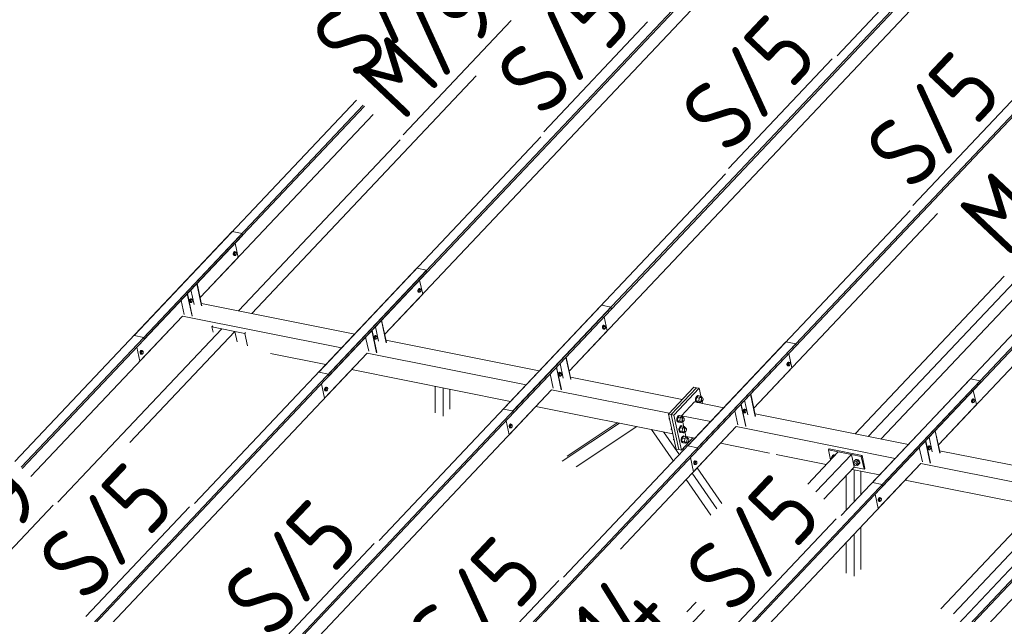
# Model space of a CAD drawing. Header units: millimetres. Extents: x -681 to 506, y -45 to 794.
# Tile 62 of 256: x -484 to -415, y 511 to 553. Entities that reach past the tile are written whole.
import ezdxf

# ---------------------------------------------------------------- set-up
doc = ezdxf.new("R2010")
doc.units = ezdxf.units.MM
doc.header["$LTSCALE"] = 0.6
doc.linetypes.add('XKITLINE00', pattern=[0])
for name, color, linetype, lineweight in [('Bolt', 7, 'Continuous', 0), ('Part', 2, 'Continuous', 0), ('PartMark', 3, 'Continuous', 0)]:
    doc.layers.add(name, color=color, linetype=linetype, lineweight=lineweight)
doc.styles.add('ISOCPEUR', font='ISOCPEUR.TTF')

msp = doc.modelspace()

# ---------------------------------------------------------------- linework, layer by layer
at = {"layer": 'Bolt', "color": 3, "linetype": 'XKITLINE00', "lineweight": 0}
for p, q in [((-468.923, 536.132), (-468.94, 536.065)), ((-468.94, 536.065), (-468.937, 536.001)), ((-468.937, 536.001), (-468.916, 535.956)), ((-468.892, 536.183), (-468.923, 536.132)), ((-468.917, 536.06), (-468.9, 536.127)), ((-468.914, 535.996), (-468.917, 536.06)), ((-468.916, 535.956), (-468.882, 535.943)), ((-468.893, 535.951), (-468.914, 535.996)), ((-468.893, 536.119), (-468.905, 536.006)), ((-468.905, 536.006), (-468.857, 535.956)), ((-468.905, 536.006), (-468.835, 535.992)), ((-468.9, 536.127), (-468.869, 536.178)), ((-468.833, 536.183), (-468.893, 536.119)), ((-468.893, 536.119), (-468.823, 536.105)), ((-468.859, 535.938), (-468.893, 535.951)), ((-468.854, 536.205), (-468.892, 536.183)), ((-468.882, 535.943), (-468.859, 535.938)), ((-468.869, 536.178), (-468.831, 536.2)), ((-468.836, 535.951), (-468.859, 535.938)), ((-468.857, 535.956), (-468.788, 535.942)), ((-468.854, 536.205), (-468.831, 536.2)), ((-468.835, 535.992), (-468.823, 536.105)), ((-468.788, 535.942), (-468.835, 535.992)), ((-468.833, 536.183), (-468.763, 536.169)), ((-468.831, 536.2), (-468.797, 536.187)), ((-468.823, 536.105), (-468.763, 536.169)), ((-468.797, 536.187), (-468.791, 536.174)), ((-468.728, 536.005), (-468.788, 535.942)), ((-468.763, 536.169), (-468.715, 536.119)), ((-468.715, 536.119), (-468.728, 536.005)), ((-455.915, 533.535), (-455.932, 533.469)), ((-455.932, 533.469), (-455.929, 533.404)), ((-455.929, 533.404), (-455.908, 533.359)), ((-455.884, 533.587), (-455.915, 533.535)), ((-455.909, 533.464), (-455.892, 533.531)), ((-455.906, 533.4), (-455.909, 533.464)), ((-455.908, 533.359), (-455.874, 533.346)), ((-455.885, 533.355), (-455.906, 533.4)), ((-455.885, 533.523), (-455.897, 533.409)), ((-455.897, 533.409), (-455.849, 533.359)), ((-455.897, 533.409), (-455.827, 533.395)), ((-455.892, 533.531), (-455.861, 533.582)), ((-455.825, 533.586), (-455.885, 533.523)), ((-455.885, 533.523), (-455.815, 533.509)), ((-455.851, 533.342), (-455.885, 533.355)), ((-455.846, 533.609), (-455.884, 533.587)), ((-455.874, 533.346), (-455.851, 533.342)), ((-455.861, 533.582), (-455.823, 533.604)), ((-455.828, 533.355), (-455.851, 533.342)), ((-455.849, 533.359), (-455.78, 533.345)), ((-455.846, 533.609), (-455.823, 533.604)), ((-455.827, 533.395), (-455.815, 533.509)), ((-455.78, 533.345), (-455.827, 533.395)), ((-455.825, 533.586), (-455.755, 533.572)), ((-455.823, 533.604), (-455.789, 533.591)), ((-455.815, 533.509), (-455.755, 533.572)), ((-455.789, 533.591), (-455.783, 533.578)), ((-455.72, 533.409), (-455.78, 533.345)), ((-455.755, 533.572), (-455.707, 533.522)), ((-455.707, 533.522), (-455.72, 533.409)), ((-472.023, 532.814), (-472.039, 532.747)), ((-472.039, 532.747), (-472.037, 532.683)), ((-472.037, 532.683), (-472.016, 532.638)), ((-471.991, 532.865), (-472.023, 532.814)), ((-472.016, 532.742), (-471.999, 532.809)), ((-472.013, 532.678), (-472.016, 532.742)), ((-472.016, 532.638), (-471.982, 532.625)), ((-471.992, 532.633), (-472.013, 532.678)), ((-471.992, 532.801), (-472.004, 532.688)), ((-472.004, 532.688), (-471.956, 532.638)), ((-472.004, 532.688), (-471.934, 532.674)), ((-471.999, 532.809), (-471.968, 532.86)), ((-471.932, 532.865), (-471.992, 532.801)), ((-471.992, 532.801), (-471.922, 532.787)), ((-471.958, 532.62), (-471.992, 532.633)), ((-471.953, 532.887), (-471.991, 532.865)), ((-471.982, 532.625), (-471.958, 532.62)), ((-471.968, 532.86), (-471.93, 532.882)), ((-471.935, 532.633), (-471.958, 532.62)), ((-471.956, 532.638), (-471.887, 532.624)), ((-471.953, 532.887), (-471.93, 532.882)), ((-471.934, 532.674), (-471.922, 532.787)), ((-471.887, 532.624), (-471.934, 532.674)), ((-471.932, 532.865), (-471.862, 532.851)), ((-471.93, 532.882), (-471.896, 532.869)), ((-471.922, 532.787), (-471.862, 532.851)), ((-471.896, 532.869), (-471.89, 532.856)), ((-471.827, 532.687), (-471.887, 532.624)), ((-471.862, 532.851), (-471.815, 532.801)), ((-471.815, 532.801), (-471.827, 532.687)), ((-442.907, 530.939), (-442.924, 530.872)), ((-442.876, 530.99), (-442.907, 530.939)), ((-442.901, 530.868), (-442.884, 530.934)), ((-442.877, 530.927), (-442.889, 530.813)), ((-442.884, 530.934), (-442.853, 530.986)), ((-442.817, 530.99), (-442.877, 530.927)), ((-442.877, 530.927), (-442.807, 530.913)), ((-442.838, 531.012), (-442.876, 530.99)), ((-442.853, 530.986), (-442.815, 531.008)), ((-442.838, 531.012), (-442.815, 531.008)), ((-442.819, 530.799), (-442.807, 530.913)), ((-442.817, 530.99), (-442.747, 530.976)), ((-442.815, 531.008), (-442.781, 530.994)), ((-442.807, 530.913), (-442.747, 530.976)), ((-442.781, 530.994), (-442.775, 530.982)), ((-442.747, 530.976), (-442.699, 530.926)), ((-442.699, 530.926), (-442.712, 530.812)), ((-459.015, 530.217), (-459.031, 530.151)), ((-458.983, 530.269), (-459.015, 530.217)), ((-459.008, 530.146), (-458.991, 530.213)), ((-458.984, 530.205), (-458.996, 530.091)), ((-458.991, 530.213), (-458.96, 530.264)), ((-458.924, 530.268), (-458.984, 530.205)), ((-458.984, 530.205), (-458.914, 530.191)), ((-458.945, 530.291), (-458.983, 530.269)), ((-458.96, 530.264), (-458.922, 530.286)), ((-458.945, 530.291), (-458.922, 530.286)), ((-458.924, 530.268), (-458.854, 530.254)), ((-458.922, 530.286), (-458.888, 530.273)), ((-458.914, 530.191), (-458.854, 530.254)), ((-458.888, 530.273), (-458.882, 530.26)), ((-458.854, 530.254), (-458.807, 530.204)), ((-458.807, 530.204), (-458.819, 530.091)), ((-442.924, 530.872), (-442.921, 530.808)), ((-442.921, 530.808), (-442.9, 530.763)), ((-442.898, 530.803), (-442.901, 530.868)), ((-442.9, 530.763), (-442.866, 530.75)), ((-442.877, 530.758), (-442.898, 530.803)), ((-442.889, 530.813), (-442.841, 530.763)), ((-442.889, 530.813), (-442.819, 530.799)), ((-442.843, 530.745), (-442.877, 530.758)), ((-442.866, 530.75), (-442.843, 530.745)), ((-442.82, 530.759), (-442.843, 530.745)), ((-442.841, 530.763), (-442.771, 530.749)), ((-442.771, 530.749), (-442.819, 530.799)), ((-442.712, 530.812), (-442.771, 530.749)), ((-459.031, 530.151), (-459.029, 530.086)), ((-459.029, 530.086), (-459.007, 530.041)), ((-459.005, 530.082), (-459.008, 530.146)), ((-459.007, 530.041), (-458.973, 530.028)), ((-458.984, 530.037), (-459.005, 530.082)), ((-458.996, 530.091), (-458.948, 530.041)), ((-458.996, 530.091), (-458.926, 530.077)), ((-458.95, 530.024), (-458.984, 530.037)), ((-458.973, 530.028), (-458.95, 530.024)), ((-458.927, 530.037), (-458.95, 530.024)), ((-458.948, 530.041), (-458.879, 530.027)), ((-458.926, 530.077), (-458.914, 530.191)), ((-458.879, 530.027), (-458.926, 530.077)), ((-458.819, 530.091), (-458.879, 530.027)), ((-475.495, 529.171), (-475.511, 529.104)), ((-475.511, 529.104), (-475.509, 529.04)), ((-475.509, 529.04), (-475.487, 528.995)), ((-475.463, 529.222), (-475.495, 529.171)), ((-475.488, 529.1), (-475.471, 529.166)), ((-475.485, 529.035), (-475.488, 529.1)), ((-475.487, 528.995), (-475.453, 528.982)), ((-475.464, 528.99), (-475.485, 529.035)), ((-475.464, 529.159), (-475.476, 529.045)), ((-475.476, 529.045), (-475.428, 528.995)), ((-475.476, 529.045), (-475.406, 529.031)), ((-475.471, 529.166), (-475.44, 529.218)), ((-475.404, 529.222), (-475.464, 529.159)), ((-475.464, 529.159), (-475.394, 529.145)), ((-475.43, 528.977), (-475.464, 528.99)), ((-475.425, 529.244), (-475.463, 529.222)), ((-475.453, 528.982), (-475.43, 528.977)), ((-475.44, 529.218), (-475.402, 529.24)), ((-475.407, 528.991), (-475.43, 528.977)), ((-475.428, 528.995), (-475.359, 528.981)), ((-475.425, 529.244), (-475.402, 529.24)), ((-475.406, 529.031), (-475.394, 529.145)), ((-475.359, 528.981), (-475.406, 529.031)), ((-475.404, 529.222), (-475.334, 529.208)), ((-475.402, 529.24), (-475.368, 529.227)), ((-475.394, 529.145), (-475.334, 529.208)), ((-475.368, 529.227), (-475.362, 529.214)), ((-475.299, 529.044), (-475.359, 528.981)), ((-475.334, 529.208), (-475.287, 529.158)), ((-475.287, 529.158), (-475.299, 529.044)), ((-429.899, 528.343), (-429.916, 528.276)), ((-429.916, 528.276), (-429.913, 528.211)), ((-429.913, 528.211), (-429.892, 528.167)), ((-429.868, 528.394), (-429.899, 528.343)), ((-429.893, 528.271), (-429.876, 528.338)), ((-429.89, 528.207), (-429.893, 528.271)), ((-429.892, 528.167), (-429.858, 528.154)), ((-429.869, 528.162), (-429.89, 528.207)), ((-429.869, 528.33), (-429.881, 528.217)), ((-429.881, 528.217), (-429.833, 528.166)), ((-429.881, 528.217), (-429.811, 528.203)), ((-429.876, 528.338), (-429.845, 528.389)), ((-429.809, 528.394), (-429.869, 528.33)), ((-429.869, 528.33), (-429.799, 528.316)), ((-429.835, 528.149), (-429.869, 528.162)), ((-429.83, 528.416), (-429.868, 528.394)), ((-429.858, 528.154), (-429.835, 528.149)), ((-429.845, 528.389), (-429.807, 528.411)), ((-429.812, 528.162), (-429.835, 528.149)), ((-429.833, 528.166), (-429.763, 528.153)), ((-429.83, 528.416), (-429.807, 528.411)), ((-429.811, 528.203), (-429.799, 528.316)), ((-429.763, 528.153), (-429.811, 528.203)), ((-429.809, 528.394), (-429.739, 528.38)), ((-429.807, 528.411), (-429.773, 528.398)), ((-429.799, 528.316), (-429.739, 528.38)), ((-429.773, 528.398), (-429.767, 528.385)), ((-429.703, 528.216), (-429.763, 528.153)), ((-429.739, 528.38), (-429.691, 528.33)), ((-429.691, 528.33), (-429.703, 528.216)), ((-446.006, 527.621), (-446.023, 527.554)), ((-446.023, 527.554), (-446.021, 527.49)), ((-446.021, 527.49), (-445.999, 527.445)), ((-445.975, 527.672), (-446.006, 527.621)), ((-446, 527.55), (-445.983, 527.616)), ((-445.997, 527.485), (-446, 527.55)), ((-445.999, 527.445), (-445.965, 527.432)), ((-445.976, 527.44), (-445.997, 527.485)), ((-445.976, 527.609), (-445.988, 527.495)), ((-445.988, 527.495), (-445.94, 527.445)), ((-445.988, 527.495), (-445.918, 527.481)), ((-445.983, 527.616), (-445.952, 527.668)), ((-445.916, 527.672), (-445.976, 527.609)), ((-445.976, 527.609), (-445.906, 527.595)), ((-445.942, 527.427), (-445.976, 527.44)), ((-445.937, 527.694), (-445.975, 527.672)), ((-445.965, 527.432), (-445.942, 527.427)), ((-445.952, 527.668), (-445.914, 527.69)), ((-445.919, 527.441), (-445.942, 527.427)), ((-445.94, 527.445), (-445.871, 527.431)), ((-445.937, 527.694), (-445.914, 527.69)), ((-445.918, 527.481), (-445.906, 527.595)), ((-445.871, 527.431), (-445.918, 527.481)), ((-445.916, 527.672), (-445.846, 527.658)), ((-445.914, 527.69), (-445.88, 527.676)), ((-445.906, 527.595), (-445.846, 527.658)), ((-445.88, 527.676), (-445.874, 527.664)), ((-445.811, 527.494), (-445.871, 527.431)), ((-445.846, 527.658), (-445.799, 527.608)), ((-445.799, 527.608), (-445.811, 527.494)), ((-462.486, 526.575), (-462.503, 526.508)), ((-462.503, 526.508), (-462.501, 526.443)), ((-462.501, 526.443), (-462.479, 526.399)), ((-462.455, 526.626), (-462.486, 526.575)), ((-462.48, 526.503), (-462.463, 526.57)), ((-462.477, 526.439), (-462.48, 526.503)), ((-462.479, 526.399), (-462.445, 526.386)), ((-462.456, 526.394), (-462.477, 526.439)), ((-462.456, 526.562), (-462.468, 526.449)), ((-462.468, 526.449), (-462.42, 526.399)), ((-462.468, 526.449), (-462.398, 526.435)), ((-462.463, 526.57), (-462.432, 526.621)), ((-462.396, 526.626), (-462.456, 526.562)), ((-462.456, 526.562), (-462.386, 526.548)), ((-462.422, 526.381), (-462.456, 526.394)), ((-462.417, 526.648), (-462.455, 526.626)), ((-462.445, 526.386), (-462.422, 526.381)), ((-462.432, 526.621), (-462.394, 526.643)), ((-462.399, 526.394), (-462.422, 526.381)), ((-462.42, 526.399), (-462.351, 526.385)), ((-462.417, 526.648), (-462.394, 526.643)), ((-462.398, 526.435), (-462.386, 526.548)), ((-462.351, 526.385), (-462.398, 526.435)), ((-462.396, 526.626), (-462.326, 526.612)), ((-462.394, 526.643), (-462.36, 526.63)), ((-462.386, 526.548), (-462.326, 526.612)), ((-462.36, 526.63), (-462.354, 526.617)), ((-462.291, 526.448), (-462.351, 526.385)), ((-462.326, 526.612), (-462.279, 526.562)), ((-462.279, 526.562), (-462.291, 526.448)), ((-436.166, 526.043), (-436.286, 525.916)), ((-436.202, 526.063), (-436.271, 526.023)), ((-436.234, 526.015), (-436.165, 526.056)), ((-436.202, 526.063), (-436.165, 526.056)), ((-436.166, 526.043), (-435.989, 526.007)), ((-436.165, 526.056), (-436.102, 526.032)), ((-436.329, 525.929), (-436.359, 525.807)), ((-436.359, 525.807), (-436.354, 525.688)), ((-436.354, 525.688), (-436.316, 525.606)), ((-436.271, 526.023), (-436.329, 525.929)), ((-436.322, 525.799), (-436.291, 525.922)), ((-436.317, 525.681), (-436.322, 525.799)), ((-436.278, 525.599), (-436.317, 525.681)), ((-436.316, 525.606), (-436.253, 525.582)), ((-436.286, 525.916), (-436.31, 525.688)), ((-436.134, 525.653), (-436.31, 525.688)), ((-436.31, 525.688), (-436.215, 525.588)), ((-436.291, 525.922), (-436.234, 526.015)), ((-436.109, 525.88), (-436.286, 525.916)), ((-436.216, 525.575), (-436.278, 525.599)), ((-436.253, 525.582), (-436.216, 525.575)), ((-436.199, 525.585), (-436.216, 525.575)), ((-436.215, 525.588), (-436.038, 525.553)), ((-436.134, 525.653), (-436.109, 525.88)), ((-436.134, 525.653), (-436.038, 525.553)), ((-435.989, 526.007), (-436.109, 525.88)), ((-436.102, 526.032), (-436.101, 526.03)), ((-436.038, 525.553), (-435.96, 525.635)), ((-436.028, 525.649), (-435.907, 525.625)), ((-436, 525.911), (-435.879, 525.887)), ((-435.894, 525.907), (-435.989, 526.007)), ((-435.965, 525.747), (-435.948, 525.814)), ((-435.962, 525.683), (-435.965, 525.747)), ((-435.941, 525.638), (-435.962, 525.683)), ((-435.948, 525.814), (-435.917, 525.865)), ((-435.907, 525.625), (-435.941, 525.638)), ((-435.917, 525.865), (-435.879, 525.887)), ((-435.869, 525.647), (-435.907, 525.625)), ((-435.896, 525.891), (-435.894, 525.907)), ((-435.879, 525.887), (-435.845, 525.874)), ((-435.838, 525.698), (-435.869, 525.647)), ((-435.845, 525.874), (-435.824, 525.829)), ((-435.821, 525.765), (-435.838, 525.698)), ((-435.824, 525.829), (-435.821, 525.765)), ((-416.891, 525.746), (-416.908, 525.679)), ((-416.908, 525.679), (-416.905, 525.615)), ((-416.905, 525.615), (-416.884, 525.57)), ((-416.86, 525.798), (-416.891, 525.746)), ((-416.885, 525.675), (-416.868, 525.742)), ((-416.882, 525.61), (-416.885, 525.675)), ((-416.884, 525.57), (-416.85, 525.557)), ((-416.861, 525.566), (-416.882, 525.61)), ((-416.861, 525.734), (-416.873, 525.62)), ((-416.873, 525.62), (-416.825, 525.57)), ((-416.873, 525.62), (-416.803, 525.606)), ((-416.868, 525.742), (-416.837, 525.793)), ((-416.801, 525.797), (-416.861, 525.734)), ((-416.861, 525.734), (-416.791, 525.72)), ((-416.827, 525.553), (-416.861, 525.566)), ((-416.822, 525.82), (-416.86, 525.798)), ((-416.85, 525.557), (-416.827, 525.553)), ((-416.837, 525.793), (-416.799, 525.815)), ((-416.804, 525.566), (-416.827, 525.553)), ((-416.825, 525.57), (-416.755, 525.556)), ((-416.822, 525.82), (-416.799, 525.815)), ((-416.803, 525.606), (-416.791, 525.72)), ((-416.755, 525.556), (-416.803, 525.606)), ((-416.801, 525.797), (-416.731, 525.783)), ((-416.799, 525.815), (-416.765, 525.802)), ((-416.791, 525.72), (-416.731, 525.783)), ((-416.765, 525.802), (-416.759, 525.789)), ((-416.695, 525.62), (-416.755, 525.556)), ((-416.731, 525.783), (-416.683, 525.733)), ((-416.683, 525.733), (-416.695, 525.62)), ((-437.528, 524.659), (-437.597, 524.619)), ((-437.56, 524.611), (-437.49, 524.651)), ((-437.528, 524.659), (-437.49, 524.651)), ((-437.49, 524.651), (-437.428, 524.627)), ((-432.998, 525.025), (-433.015, 524.958)), ((-433.015, 524.958), (-433.012, 524.893)), ((-433.012, 524.893), (-432.991, 524.849)), ((-432.967, 525.076), (-432.998, 525.025)), ((-432.992, 524.953), (-432.975, 525.02)), ((-432.989, 524.889), (-432.992, 524.953)), ((-432.991, 524.849), (-432.957, 524.836)), ((-432.968, 524.844), (-432.989, 524.889)), ((-432.968, 525.012), (-432.98, 524.899)), ((-432.98, 524.899), (-432.932, 524.849)), ((-432.98, 524.899), (-432.91, 524.885)), ((-432.975, 525.02), (-432.944, 525.071)), ((-432.908, 525.076), (-432.968, 525.012)), ((-432.968, 525.012), (-432.898, 524.998)), ((-432.934, 524.831), (-432.968, 524.844)), ((-432.929, 525.098), (-432.967, 525.076)), ((-432.957, 524.836), (-432.934, 524.831)), ((-432.944, 525.071), (-432.906, 525.093)), ((-432.911, 524.844), (-432.934, 524.831)), ((-432.932, 524.849), (-432.863, 524.835)), ((-432.929, 525.098), (-432.906, 525.093)), ((-432.91, 524.885), (-432.898, 524.998)), ((-432.863, 524.835), (-432.91, 524.885)), ((-432.908, 525.076), (-432.838, 525.062)), ((-432.906, 525.093), (-432.872, 525.08)), ((-432.898, 524.998), (-432.838, 525.062)), ((-432.872, 525.08), (-432.866, 525.067)), ((-432.803, 524.898), (-432.863, 524.835)), ((-432.838, 525.062), (-432.79, 525.012)), ((-432.79, 525.012), (-432.803, 524.898)), ((-449.478, 523.978), (-449.495, 523.912)), ((-449.447, 524.03), (-449.478, 523.978)), ((-449.472, 523.907), (-449.455, 523.974)), ((-449.448, 523.966), (-449.46, 523.852)), ((-449.455, 523.974), (-449.424, 524.025)), ((-449.388, 524.029), (-449.448, 523.966)), ((-449.448, 523.966), (-449.378, 523.952)), ((-449.409, 524.052), (-449.447, 524.03)), ((-449.424, 524.025), (-449.386, 524.047)), ((-449.409, 524.052), (-449.386, 524.047)), ((-449.388, 524.029), (-449.318, 524.015)), ((-449.386, 524.047), (-449.352, 524.034)), ((-449.378, 523.952), (-449.318, 524.015)), ((-449.352, 524.034), (-449.346, 524.021)), ((-449.318, 524.015), (-449.27, 523.965)), ((-449.27, 523.965), (-449.283, 523.852)), ((-438.221, 524.401), (-438.21, 524.502)), ((-438.187, 524.394), (-438.221, 524.401)), ((-438.221, 524.401), (-438.179, 524.357)), ((-437.654, 524.525), (-437.685, 524.402)), ((-437.685, 524.402), (-437.68, 524.284)), ((-437.68, 524.284), (-437.641, 524.202)), ((-437.597, 524.619), (-437.654, 524.525)), ((-437.648, 524.395), (-437.617, 524.517)), ((-437.643, 524.277), (-437.648, 524.395)), ((-437.604, 524.195), (-437.643, 524.277)), ((-437.641, 524.202), (-437.579, 524.178)), ((-437.612, 524.511), (-437.636, 524.284)), ((-437.459, 524.249), (-437.636, 524.284)), ((-437.636, 524.284), (-437.54, 524.184)), ((-437.617, 524.517), (-437.56, 524.611)), ((-437.492, 524.638), (-437.612, 524.511)), ((-437.435, 524.476), (-437.612, 524.511)), ((-437.542, 524.171), (-437.604, 524.195)), ((-437.579, 524.178), (-437.542, 524.171)), ((-437.525, 524.181), (-437.542, 524.171)), ((-437.54, 524.184), (-437.364, 524.149)), ((-437.492, 524.638), (-437.315, 524.603)), ((-437.459, 524.249), (-437.435, 524.476)), ((-437.459, 524.249), (-437.364, 524.149)), ((-437.315, 524.603), (-437.435, 524.476)), ((-437.428, 524.627), (-437.427, 524.625)), ((-437.364, 524.149), (-437.286, 524.231)), ((-437.354, 524.245), (-437.233, 524.221)), ((-437.326, 524.507), (-437.205, 524.483)), ((-437.22, 524.503), (-437.315, 524.603)), ((-437.291, 524.343), (-437.274, 524.41)), ((-437.288, 524.278), (-437.291, 524.343)), ((-437.267, 524.234), (-437.288, 524.278)), ((-437.274, 524.41), (-437.242, 524.461)), ((-437.233, 524.221), (-437.267, 524.234)), ((-437.242, 524.461), (-437.205, 524.483)), ((-437.195, 524.243), (-437.233, 524.221)), ((-437.222, 524.486), (-437.22, 524.503)), ((-437.205, 524.483), (-437.171, 524.47)), ((-437.164, 524.294), (-437.195, 524.243)), ((-437.171, 524.47), (-437.15, 524.425)), ((-437.147, 524.361), (-437.164, 524.294)), ((-437.15, 524.425), (-437.147, 524.361)), ((-449.495, 523.912), (-449.492, 523.847)), ((-449.492, 523.847), (-449.471, 523.802)), ((-449.469, 523.842), (-449.472, 523.907)), ((-449.471, 523.802), (-449.437, 523.789)), ((-449.448, 523.798), (-449.469, 523.842)), ((-449.46, 523.852), (-449.412, 523.802)), ((-449.46, 523.852), (-449.39, 523.838)), ((-449.414, 523.785), (-449.448, 523.798)), ((-449.437, 523.789), (-449.414, 523.785)), ((-449.391, 523.798), (-449.414, 523.785)), ((-449.412, 523.802), (-449.343, 523.788)), ((-449.39, 523.838), (-449.378, 523.952)), ((-449.343, 523.788), (-449.39, 523.838)), ((-449.283, 523.852), (-449.343, 523.788)), ((-438.063, 523.673), (-438.052, 523.774)), ((-438.029, 523.666), (-438.063, 523.673)), ((-438.063, 523.673), (-438.021, 523.629)), ((-437.496, 523.797), (-437.527, 523.674)), ((-437.527, 523.674), (-437.522, 523.556)), ((-437.522, 523.556), (-437.483, 523.474)), ((-437.439, 523.891), (-437.496, 523.797)), ((-437.49, 523.667), (-437.459, 523.789)), ((-437.485, 523.549), (-437.49, 523.667)), ((-437.446, 523.467), (-437.485, 523.549)), ((-437.483, 523.474), (-437.421, 523.45)), ((-437.454, 523.784), (-437.478, 523.556)), ((-437.301, 523.521), (-437.478, 523.556)), ((-437.478, 523.556), (-437.382, 523.456)), ((-437.459, 523.789), (-437.402, 523.883)), ((-437.334, 523.911), (-437.454, 523.784)), ((-437.277, 523.748), (-437.454, 523.784)), ((-437.384, 523.443), (-437.446, 523.467)), ((-437.37, 523.931), (-437.439, 523.891)), ((-437.421, 523.45), (-437.384, 523.443)), ((-437.402, 523.883), (-437.332, 523.924)), ((-437.367, 523.453), (-437.384, 523.443)), ((-437.382, 523.456), (-437.206, 523.421)), ((-437.37, 523.931), (-437.332, 523.924)), ((-437.334, 523.911), (-437.157, 523.875)), ((-437.332, 523.924), (-437.27, 523.9)), ((-437.301, 523.521), (-437.277, 523.748)), ((-437.301, 523.521), (-437.206, 523.421)), ((-437.157, 523.875), (-437.277, 523.748)), ((-437.27, 523.9), (-437.269, 523.898)), ((-437.206, 523.421), (-437.128, 523.503)), ((-437.196, 523.517), (-437.075, 523.493)), ((-437.168, 523.779), (-437.047, 523.755)), ((-437.062, 523.775), (-437.157, 523.875)), ((-437.133, 523.615), (-437.116, 523.682)), ((-437.13, 523.551), (-437.133, 523.615)), ((-437.109, 523.506), (-437.13, 523.551)), ((-437.116, 523.682), (-437.084, 523.733)), ((-437.075, 523.493), (-437.109, 523.506)), ((-437.084, 523.733), (-437.047, 523.755)), ((-437.037, 523.515), (-437.075, 523.493)), ((-437.064, 523.759), (-437.062, 523.775)), ((-437.047, 523.755), (-437.013, 523.742)), ((-437.006, 523.566), (-437.037, 523.515)), ((-437.013, 523.742), (-436.992, 523.697)), ((-436.989, 523.633), (-437.006, 523.566)), ((-436.992, 523.697), (-436.989, 523.633)), ((-437.905, 522.946), (-437.894, 523.046)), ((-437.871, 522.939), (-437.905, 522.946)), ((-437.905, 522.946), (-437.863, 522.901)), ((-437.338, 523.069), (-437.369, 522.947)), ((-437.369, 522.947), (-437.364, 522.829)), ((-437.364, 522.829), (-437.325, 522.747)), ((-437.281, 523.163), (-437.338, 523.069)), ((-437.332, 522.939), (-437.301, 523.062)), ((-437.327, 522.821), (-437.332, 522.939)), ((-437.288, 522.739), (-437.327, 522.821)), ((-437.325, 522.747), (-437.263, 522.723)), ((-437.296, 523.056), (-437.32, 522.829)), ((-437.143, 522.794), (-437.32, 522.829)), ((-437.32, 522.829), (-437.225, 522.729)), ((-437.301, 523.062), (-437.244, 523.156)), ((-437.176, 523.183), (-437.296, 523.056)), ((-437.119, 523.021), (-437.296, 523.056)), ((-437.226, 522.715), (-437.288, 522.739)), ((-437.212, 523.204), (-437.281, 523.163)), ((-437.263, 522.723), (-437.226, 522.715)), ((-437.244, 523.156), (-437.174, 523.196)), ((-437.209, 522.725), (-437.226, 522.715)), ((-437.225, 522.729), (-437.048, 522.693)), ((-437.212, 523.204), (-437.174, 523.196)), ((-437.176, 523.183), (-436.999, 523.148)), ((-437.174, 523.196), (-437.112, 523.172)), ((-437.143, 522.794), (-437.119, 523.021)), ((-437.143, 522.794), (-437.048, 522.693)), ((-436.999, 523.148), (-437.119, 523.021)), ((-437.112, 523.172), (-437.111, 523.17)), ((-437.048, 522.693), (-436.97, 522.776)), ((-437.038, 522.789), (-436.917, 522.765)), ((-437.01, 523.052), (-436.889, 523.027)), ((-436.904, 523.047), (-436.999, 523.148)), ((-436.975, 522.887), (-436.958, 522.954)), ((-436.972, 522.823), (-436.975, 522.887)), ((-436.951, 522.778), (-436.972, 522.823)), ((-436.958, 522.954), (-436.926, 523.005)), ((-436.917, 522.765), (-436.951, 522.778)), ((-436.926, 523.005), (-436.889, 523.027)), ((-436.879, 522.787), (-436.917, 522.765)), ((-436.906, 523.031), (-436.904, 523.047)), ((-436.889, 523.027), (-436.855, 523.014)), ((-436.848, 522.838), (-436.879, 522.787)), ((-436.855, 523.014), (-436.834, 522.97)), ((-436.831, 522.905), (-436.848, 522.838)), ((-436.834, 522.97), (-436.831, 522.905)), ((-419.99, 522.428), (-420.007, 522.361)), ((-420.007, 522.361), (-420.004, 522.297)), ((-420.004, 522.297), (-419.983, 522.252)), ((-419.959, 522.48), (-419.99, 522.428)), ((-419.984, 522.357), (-419.967, 522.424)), ((-419.981, 522.292), (-419.984, 522.357)), ((-419.983, 522.252), (-419.949, 522.239)), ((-419.96, 522.248), (-419.981, 522.292)), ((-419.96, 522.416), (-419.972, 522.302)), ((-419.972, 522.302), (-419.924, 522.252)), ((-419.972, 522.302), (-419.902, 522.288)), ((-419.967, 522.424), (-419.936, 522.475)), ((-419.9, 522.479), (-419.96, 522.416)), ((-419.96, 522.416), (-419.89, 522.402)), ((-419.926, 522.235), (-419.96, 522.248)), ((-419.921, 522.502), (-419.959, 522.48)), ((-419.949, 522.239), (-419.926, 522.235)), ((-419.936, 522.475), (-419.898, 522.497)), ((-419.903, 522.248), (-419.926, 522.235)), ((-419.924, 522.252), (-419.855, 522.238)), ((-419.921, 522.502), (-419.898, 522.497)), ((-419.902, 522.288), (-419.89, 522.402)), ((-419.855, 522.238), (-419.902, 522.288)), ((-419.9, 522.479), (-419.83, 522.465)), ((-419.898, 522.497), (-419.864, 522.484)), ((-419.89, 522.402), (-419.83, 522.465)), ((-419.864, 522.484), (-419.858, 522.471)), ((-419.795, 522.302), (-419.855, 522.238)), ((-419.83, 522.465), (-419.782, 522.415)), ((-419.782, 522.415), (-419.795, 522.302)), ((-436.47, 521.382), (-436.487, 521.315)), ((-436.487, 521.315), (-436.484, 521.251)), ((-436.484, 521.251), (-436.463, 521.206)), ((-436.439, 521.433), (-436.47, 521.382)), ((-436.464, 521.311), (-436.447, 521.377)), ((-436.461, 521.246), (-436.464, 521.311)), ((-436.463, 521.206), (-436.429, 521.193)), ((-436.44, 521.201), (-436.461, 521.246)), ((-436.44, 521.37), (-436.452, 521.256)), ((-436.452, 521.256), (-436.404, 521.206)), ((-436.452, 521.256), (-436.382, 521.242)), ((-436.447, 521.377), (-436.416, 521.429)), ((-436.38, 521.433), (-436.44, 521.37)), ((-436.44, 521.37), (-436.37, 521.356)), ((-436.406, 521.188), (-436.44, 521.201)), ((-436.401, 521.455), (-436.439, 521.433)), ((-436.429, 521.193), (-436.406, 521.188)), ((-436.416, 521.429), (-436.378, 521.451)), ((-436.383, 521.202), (-436.406, 521.188)), ((-436.404, 521.206), (-436.335, 521.192)), ((-436.401, 521.455), (-436.378, 521.451)), ((-436.382, 521.242), (-436.37, 521.356)), ((-436.335, 521.192), (-436.382, 521.242)), ((-436.38, 521.433), (-436.31, 521.419)), ((-436.378, 521.451), (-436.344, 521.437)), ((-436.37, 521.356), (-436.31, 521.419)), ((-436.344, 521.437), (-436.338, 521.425)), ((-436.275, 521.255), (-436.335, 521.192)), ((-436.31, 521.419), (-436.262, 521.369)), ((-436.262, 521.369), (-436.275, 521.255)), ((-426.745, 521.739), (-426.796, 521.618)), ((-426.776, 521.591), (-426.796, 521.618)), ((-426.772, 521.599), (-426.725, 521.648)), ((-426.772, 521.599), (-426.745, 521.625)), ((-426.772, 521.595), (-426.772, 521.599)), ((-426.745, 521.739), (-426.653, 521.836)), ((-426.654, 521.72), (-426.745, 521.739)), ((-426.745, 521.625), (-426.743, 521.625)), ((-426.711, 521.774), (-426.71, 521.798)), ((-426.71, 521.798), (-426.661, 521.847)), ((-426.71, 521.798), (-426.693, 521.816)), ((-426.643, 521.865), (-426.693, 521.816)), ((-426.661, 521.847), (-426.579, 521.852)), ((-426.653, 521.836), (-426.561, 521.818)), ((-426.562, 521.87), (-426.643, 521.865)), ((-426.579, 521.852), (-426.544, 521.836)), ((-426.527, 521.855), (-426.562, 521.87)), ((-425.217, 521.303), (-425.166, 521.423)), ((-425.193, 521.27), (-425.217, 521.303)), ((-425.195, 521.24), (-425.192, 521.283)), ((-425.172, 521.193), (-425.195, 521.24)), ((-425.192, 521.283), (-425.146, 521.332)), ((-425.192, 521.283), (-425.165, 521.31)), ((-425.131, 521.152), (-425.172, 521.193)), ((-425.166, 521.423), (-425.073, 521.521)), ((-425.166, 521.423), (-425.005, 521.391)), ((-425.165, 521.31), (-425.121, 521.313)), ((-425.132, 521.459), (-425.131, 521.482)), ((-425.131, 521.482), (-425.081, 521.531)), ((-425.131, 521.482), (-425.113, 521.501)), ((-425.121, 521.313), (-425.072, 521.291)), ((-425.064, 521.55), (-425.113, 521.501)), ((-425.081, 521.531), (-425, 521.537)), ((-424.913, 521.489), (-425.073, 521.521)), ((-425.072, 521.291), (-425.031, 521.251)), ((-424.983, 521.555), (-425.064, 521.55)), ((-425.031, 521.251), (-425.009, 521.203)), ((-425.011, 521.16), (-424.965, 521.209)), ((-425.009, 521.203), (-425.011, 521.16)), ((-425.005, 521.391), (-424.913, 521.489)), ((-425.005, 521.391), (-424.895, 521.239)), ((-425, 521.537), (-424.909, 521.497)), ((-424.892, 521.515), (-424.983, 521.555)), ((-424.946, 521.118), (-424.895, 521.239)), ((-424.946, 521.118), (-424.853, 521.216)), ((-424.802, 521.336), (-424.913, 521.489)), ((-424.909, 521.497), (-424.833, 521.423)), ((-424.895, 521.239), (-424.802, 521.336)), ((-424.815, 521.441), (-424.892, 521.515)), ((-424.846, 521.206), (-424.864, 521.204)), ((-424.853, 521.216), (-424.802, 521.336)), ((-424.796, 521.255), (-424.846, 521.206)), ((-424.833, 521.423), (-424.791, 521.334)), ((-424.774, 521.352), (-424.815, 521.441)), ((-424.791, 521.334), (-424.796, 521.255)), ((-424.796, 521.255), (-424.779, 521.273)), ((-424.779, 521.273), (-424.774, 521.352)), ((-425.082, 521.131), (-425.131, 521.152)), ((-425.038, 521.134), (-425.082, 521.131)), ((-425.011, 521.16), (-425.038, 521.134)), ((-425.036, 521.136), (-424.946, 521.118)), ((-423.462, 518.786), (-423.479, 518.719)), ((-423.479, 518.719), (-423.476, 518.654)), ((-423.476, 518.654), (-423.455, 518.61)), ((-423.431, 518.837), (-423.462, 518.786)), ((-423.456, 518.714), (-423.439, 518.781)), ((-423.453, 518.65), (-423.456, 518.714)), ((-423.455, 518.61), (-423.421, 518.597)), ((-423.432, 518.605), (-423.453, 518.65)), ((-423.432, 518.773), (-423.444, 518.66)), ((-423.444, 518.66), (-423.396, 518.609)), ((-423.444, 518.66), (-423.374, 518.646)), ((-423.439, 518.781), (-423.408, 518.832)), ((-423.372, 518.837), (-423.432, 518.773)), ((-423.432, 518.773), (-423.362, 518.759)), ((-423.398, 518.592), (-423.432, 518.605)), ((-423.393, 518.859), (-423.431, 518.837)), ((-423.421, 518.597), (-423.398, 518.592)), ((-423.408, 518.832), (-423.37, 518.854)), ((-423.375, 518.605), (-423.398, 518.592)), ((-423.396, 518.609), (-423.326, 518.596)), ((-423.393, 518.859), (-423.37, 518.854)), ((-423.374, 518.646), (-423.362, 518.759)), ((-423.326, 518.596), (-423.374, 518.646)), ((-423.372, 518.837), (-423.302, 518.823)), ((-423.37, 518.854), (-423.336, 518.841)), ((-423.362, 518.759), (-423.302, 518.823)), ((-423.336, 518.841), (-423.33, 518.828)), ((-423.267, 518.659), (-423.326, 518.596)), ((-423.302, 518.823), (-423.254, 518.773)), ((-423.254, 518.773), (-423.267, 518.659))]:
    msp.add_line(p, q, dxfattribs=at)
at = {"layer": 'Part', "color": 2, "linetype": 'XKITLINE00', "lineweight": 0}
for p, q in [((-462.232, 527.564), (-423.035, 569.084)), ((-462.202, 527.428), (-423.006, 568.948)), ((-449.223, 524.968), (-410.027, 566.488)), ((-449.194, 524.832), (-409.998, 566.351)), ((-426.382, 550.029), (-410.715, 566.625)), ((-436.215, 522.372), (-397.019, 563.892)), ((-436.186, 522.235), (-396.99, 563.755)), ((-458.268, 530.368), (-427.229, 563.247)), ((-423.207, 519.775), (-384.011, 561.295)), ((-423.178, 519.639), (-383.982, 561.159)), ((-445.26, 527.772), (-414.221, 560.65)), ((-419.243, 522.579), (-388.205, 555.458)), ((-467.635, 531.838), (-451.81, 548.601)), ((-475.927, 530.298), (-460.26, 546.894)), ((-475.24, 530.161), (-459.772, 546.546)), ((-475.21, 530.024), (-459.688, 546.467)), ((-471.276, 532.964), (-459.075, 545.888)), ((-424.185, 523.165), (-403.45, 545.129)), ((-468.564, 532.023), (-457.172, 544.091)), ((-462.919, 527.702), (-447.252, 544.297)), ((-423.296, 522.988), (-402.892, 544.601)), ((-423.895, 519.913), (-401.674, 543.451)), ((-449.911, 525.105), (-434.244, 541.701)), ((-436.903, 522.509), (-421.236, 539.105)), ((-432.251, 525.175), (-419.291, 538.904)), ((-484.326, 521.401), (-469.01, 537.625)), ((-483.894, 520.993), (-468.323, 537.488)), ((-483.81, 520.914), (-468.293, 537.351)), ((-468.323, 537.488), (-469.01, 537.625)), ((-468.293, 537.351), (-468.323, 537.488)), ((-468.597, 535.802), (-468.813, 536.8)), ((-471.276, 532.964), (-468.597, 535.802)), ((-494.511, 493.372), (-455.315, 534.891)), ((-494.481, 493.235), (-455.285, 534.755)), ((-471.669, 518.433), (-456.002, 535.029)), ((-455.315, 534.891), (-456.002, 535.029)), ((-455.285, 534.755), (-455.315, 534.891)), ((-425.114, 523.351), (-414.606, 534.481)), ((-471.169, 532.376), (-471.51, 533.944)), ((-471.152, 532.394), (-471.492, 533.962)), ((-455.589, 533.206), (-455.805, 534.204)), ((-471.844, 531.662), (-472.184, 533.23)), ((-471.826, 531.68), (-472.167, 533.248)), ((-471.699, 532.482), (-471.922, 533.508)), ((-458.268, 530.368), (-455.589, 533.206)), ((-481.503, 490.775), (-442.307, 532.295)), ((-472.401, 531.773), (-472.618, 532.77)), ((-471.185, 532.546), (-460.381, 530.39)), ((-458.661, 515.837), (-442.994, 532.432)), ((-442.307, 532.295), (-442.994, 532.432)), ((-442.277, 532.159), (-442.307, 532.295)), ((-483.197, 520.336), (-472.516, 531.65)), ((-481.473, 490.639), (-442.277, 532.159)), ((-475.514, 528.475), (-472.516, 531.65)), ((-472.516, 531.651), (-461.304, 529.413)), ((-442.581, 530.609), (-442.797, 531.608)), ((-470.446, 530.904), (-470.389, 530.965)), ((-470.446, 530.904), (-469.753, 530.766)), ((-470.362, 530.517), (-470.446, 530.904)), ((-458.691, 529.885), (-458.914, 530.911)), ((-458.161, 529.78), (-458.502, 531.348)), ((-458.144, 529.798), (-458.484, 531.366)), ((-481.294, 518.54), (-469.752, 530.766)), ((-476.228, 522.737), (-468.823, 530.581)), ((-475.24, 530.161), (-475.927, 530.298)), ((-468.823, 530.581), (-469.752, 530.766)), ((-468.666, 529.855), (-468.823, 530.581)), ((-468.823, 530.58), (-468.124, 530.44)), ((-468.124, 530.44), (-468.066, 530.501)), ((-467.935, 529.57), (-468.124, 530.44)), ((-458.836, 529.065), (-459.176, 530.633)), ((-458.818, 529.084), (-459.159, 530.652)), ((-445.26, 527.772), (-442.581, 530.609)), ((-475.24, 530.161), (-475.21, 530.024)), ((-468.495, 488.179), (-429.298, 529.699)), ((-468.465, 488.043), (-429.269, 529.562)), ((-459.393, 529.177), (-459.61, 530.174)), ((-458.177, 529.95), (-447.373, 527.794)), ((-445.653, 513.24), (-429.986, 529.836)), ((-429.298, 529.699), (-429.986, 529.836)), ((-429.269, 529.562), (-429.298, 529.699)), ((-490.547, 496.175), (-459.508, 529.054)), ((-475.73, 529.473), (-475.514, 528.475)), ((-466.313, 529.02), (-462.41, 528.241)), ((-462.506, 525.879), (-459.508, 529.054)), ((-459.508, 529.055), (-448.296, 526.817)), ((-429.572, 528.013), (-429.789, 529.011)), ((-445.683, 527.289), (-445.905, 528.315)), ((-445.153, 527.183), (-445.494, 528.751)), ((-445.136, 527.202), (-445.476, 528.77)), ((-462.232, 527.564), (-462.919, 527.702)), ((-462.232, 527.564), (-462.202, 527.428)), ((-460.614, 527.883), (-449.402, 525.645)), ((-446.385, 526.58), (-446.602, 527.578)), ((-445.828, 526.469), (-446.168, 528.037)), ((-445.81, 526.487), (-446.151, 528.055)), ((-432.251, 525.175), (-429.572, 528.013)), ((-462.722, 526.877), (-462.506, 525.879)), ((-455.487, 485.583), (-416.29, 527.102)), ((-455.457, 485.446), (-416.261, 526.966)), ((-445.169, 527.353), (-437.29, 525.781)), ((-426.091, 517.587), (-416.978, 527.24)), ((-416.29, 527.102), (-416.978, 527.24)), ((-416.261, 526.966), (-416.29, 527.102)), ((-477.539, 493.579), (-446.5, 526.458)), ((-454.707, 524.828), (-454.707, 526.704)), ((-454.137, 524.606), (-454.137, 526.59)), ((-453.676, 525.094), (-453.676, 526.498)), ((-449.497, 523.282), (-446.5, 526.458)), ((-446.5, 526.458), (-438.212, 524.804)), ((-436.477, 526.641), (-438.264, 524.749)), ((-436.291, 526.604), (-438.078, 524.712)), ((-438.078, 524.712), (-436.291, 526.604)), ((-437.892, 524.674), (-436.106, 526.567)), ((-436.291, 526.604), (-436.477, 526.641)), ((-436.106, 526.567), (-436.291, 526.604)), ((-435.873, 525.498), (-436.106, 526.567)), ((-432.145, 524.587), (-432.485, 526.155)), ((-432.128, 524.605), (-432.468, 526.173)), ((-416.564, 525.417), (-416.781, 526.415)), ((-436.429, 525.609), (-437.351, 524.632)), ((-436.429, 525.609), (-434.365, 525.197)), ((-432.819, 523.873), (-433.16, 525.441)), ((-432.802, 523.891), (-433.143, 525.459)), ((-432.675, 524.693), (-432.897, 525.719)), ((-419.243, 522.579), (-416.564, 525.417)), ((-449.223, 524.968), (-449.911, 525.105)), ((-449.223, 524.968), (-449.194, 524.832)), ((-447.606, 525.287), (-437.963, 523.362)), ((-438.264, 524.749), (-438.078, 524.712)), ((-437.729, 522.285), (-438.264, 524.749)), ((-438.078, 524.712), (-437.892, 524.674)), ((-437.543, 522.248), (-438.078, 524.712)), ((-438.078, 524.712), (-437.543, 522.248)), ((-437.892, 524.674), (-437.357, 522.21)), ((-433.377, 523.984), (-433.593, 524.981)), ((-432.161, 524.757), (-421.357, 522.601)), ((-449.714, 524.28), (-449.497, 523.282)), ((-445.756, 521.42), (-441.712, 524.11)), ((-445.411, 521.787), (-441.869, 524.142)), ((-442.479, 482.986), (-403.282, 524.506)), ((-442.449, 482.85), (-403.253, 524.37)), ((-437.351, 524.632), (-435.288, 524.22)), ((-437.351, 524.632), (-437.036, 523.177)), ((-419.637, 508.048), (-403.97, 524.643)), ((-444.759, 521.031), (-440.495, 523.867)), ((-441.644, 515.226), (-433.492, 523.861)), ((-437.914, 521.438), (-439.451, 523.659)), ((-437.494, 521.883), (-438.606, 523.49)), ((-436.489, 520.686), (-433.492, 523.861)), ((-433.492, 523.862), (-422.279, 521.624)), ((-419.137, 521.991), (-419.477, 523.559)), ((-419.12, 522.009), (-419.46, 523.577)), ((-437.357, 522.21), (-436.539, 523.078)), ((-437.036, 523.177), (-436.393, 523.049)), ((-434.597, 522.69), (-431.138, 522)), ((-419.811, 521.276), (-420.152, 522.844)), ((-419.794, 521.295), (-420.135, 522.863)), ((-419.667, 522.096), (-419.889, 523.122)), ((-437.543, 522.248), (-437.729, 522.285)), ((-437.543, 522.248), (-437.357, 522.21)), ((-437.148, 522.249), (-437.221, 522.355)), ((-436.215, 522.372), (-436.903, 522.509)), ((-436.215, 522.372), (-436.186, 522.235)), ((-430.665, 521.905), (-427.143, 521.202)), ((-428.452, 519.816), (-426.302, 522.093)), ((-427.868, 519.265), (-425.373, 521.908)), ((-426.938, 522.292), (-426.996, 522.231)), ((-426.996, 522.231), (-426.302, 522.093)), ((-426.996, 522.231), (-426.842, 521.521)), ((-426.938, 522.292), (-424.616, 521.828)), ((-425.373, 521.908), (-426.302, 522.093)), ((-425.175, 520.998), (-425.373, 521.908)), ((-425.373, 521.907), (-424.673, 521.767)), ((-420.369, 521.388), (-420.585, 522.385)), ((-419.153, 522.161), (-408.349, 520.004)), ((-451.523, 488.386), (-420.484, 521.265)), ((-436.706, 521.684), (-436.489, 520.686)), ((-424.673, 521.767), (-424.616, 521.828)), ((-424.476, 520.858), (-424.673, 521.767)), ((-424.616, 521.828), (-424.418, 520.919)), ((-423.481, 518.09), (-420.484, 521.265)), ((-420.484, 521.265), (-409.271, 519.027)), ((-434.852, 518.066), (-436.591, 520.578)), ((-434.507, 518.432), (-436.245, 520.945)), ((-427.309, 518.737), (-425.175, 520.998)), ((-425.325, 520.839), (-423.385, 520.452)), ((-425.176, 520.998), (-424.476, 520.858)), ((-425.165, 518.567), (-425.165, 520.808)), ((-424.704, 519.055), (-424.704, 520.716)), ((-424.476, 520.858), (-424.418, 520.919)), ((-435.272, 517.621), (-437.011, 520.133)), ((-425.735, 517.963), (-425.735, 520.405)), ((-423.207, 519.775), (-423.895, 519.913)), ((-421.589, 520.094), (-410.377, 517.856)), ((-423.207, 519.775), (-423.178, 519.639)), ((-438.515, 485.79), (-407.476, 518.668)), ((-423.698, 519.088), (-423.481, 518.09)), ((-419.079, 511.014), (-412.262, 518.232)), ((-418.185, 510.666), (-411.234, 518.027)), ((-424.704, 513.793), (-424.704, 516.794)), ((-425.735, 513.527), (-425.735, 515.702)), ((-425.165, 513.305), (-425.165, 516.306)), ((-436.959, 510.804), (-436.314, 511.488)), ((-456.465, 488.972), (-435.73, 510.936))]:
    msp.add_line(p, q, dxfattribs=at)
at = {"layer": 'PartMark', "color": 1, "linetype": 'XKITLINE00', "lineweight": 0}
for p, q in [((-456.97, 544.451), (-449.362, 552.51)), ((-447.05, 544.657), (-439.737, 552.404)), ((-434.042, 542.061), (-426.729, 549.807)), ((-421.034, 539.464), (-413.721, 547.211)), ((-489.25, 510.258), (-481.642, 518.317)), ((-479.329, 510.464), (-472.016, 518.211)), ((-433.751, 509.618), (-426.438, 517.365)), ((-466.321, 507.868), (-459.008, 515.614)), ((-453.313, 505.271), (-446, 513.018))]:
    msp.add_line(p, q, dxfattribs=at)

# ---------------------------------------------------------------- texts
at = {"layer": 'PartMark', "color": 1, "style": 'ISOCPEUR', "width": 0.85}
for s, p in [('S/5', (-460.083, 548.101)), ('M/9', (-456.994, 545.299)), ('S/5', (-447.075, 545.505)), ('S/5', (-434.067, 542.909)), ('S/5', (-421.059, 540.312)), ('M/14', (-414.429, 535.689)), ('M/9', (-489.274, 511.106)), ('S/5', (-479.354, 511.312)), ('S/5', (-433.775, 510.466)), ('S/5', (-466.346, 508.716)), ('S/5', (-453.338, 506.12)), ('M/14', (-446.709, 501.496))]:
    msp.add_text(s, height=5, rotation=46.65022, dxfattribs=at).set_placement(p)

doc.saveas('drawing.dxf')
